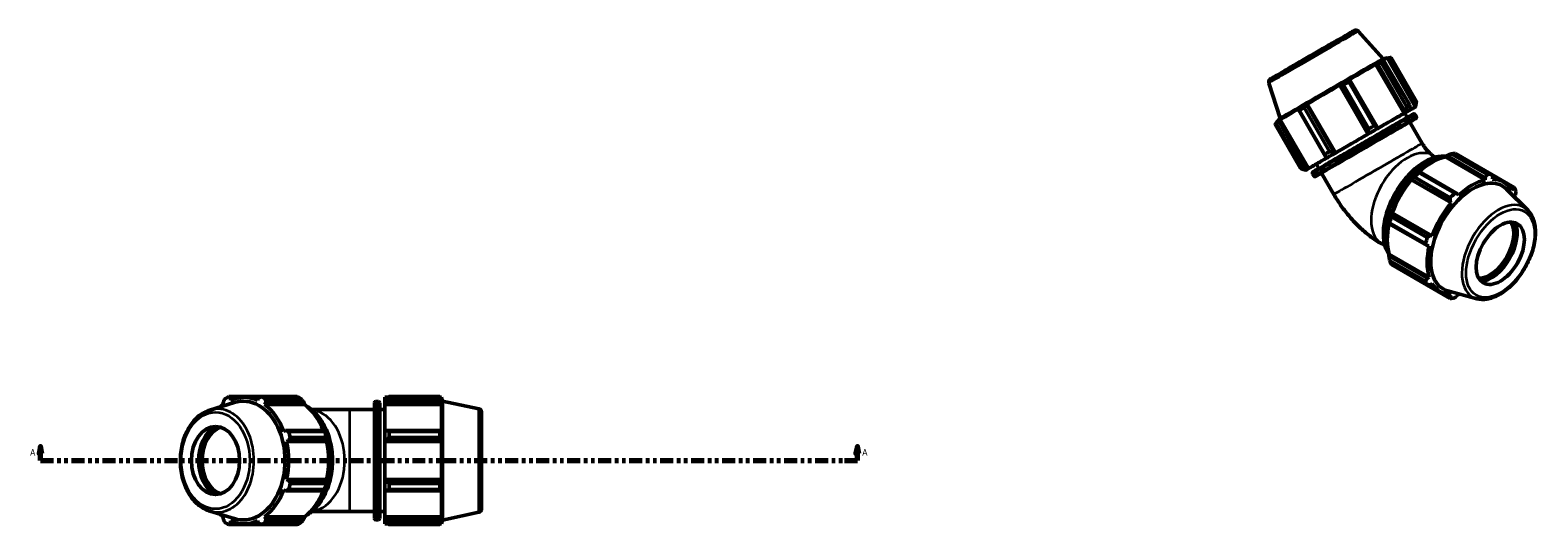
# Model space of a CAD drawing. Header units: inches. Extents: x 0.1 to 56, y -17.4 to 41.8.
# Tile 8 of 8: x 14.1 to 56, y 28 to 41.8. Entities that reach past the tile are written whole.
import ezdxf

# ---------------------------------------------------------------- set-up
doc = ezdxf.new("R2010")
doc.units = ezdxf.units.IN
doc.header["$MEASUREMENT"] = 0
doc.linetypes.add('DOUBLE_DASH_CHAIN', pattern=[1.2403, 0.6614, -0.0827, 0.1654, -0.0827, 0.1654, -0.0827])
for name, color, linetype, lineweight in [('Section Line (ANSI)', 7, 'DOUBLE_DASH_CHAIN', 70), ('Visible (ANSI)', 7, 'Continuous', 50), ('Visible Narrow (ANSI)', 7, 'Continuous', 35)]:
    doc.layers.add(name, color=color, linetype=linetype, lineweight=lineweight)
doc.styles.add('Label Text (ANSI)', font='tahoma.ttf')

# ---------------------------------------------------------------- blocks, each defined once
blk = doc.blocks.new('2dTransSection0')
at = {"layer": 'Section Line (ANSI)', "linetype": 'Continuous'}
for p, q in [((14.358, 30.215), (14.319, 30.019)), ((14.358, 30.019), (14.358, 30.215)), ((14.398, 30.019), (14.358, 30.215)), ((37.057, 30.215), (37.017, 30.019)), ((37.057, 30.019), (37.057, 30.215)), ((37.096, 30.019), (37.057, 30.215)), ((14.319, 30.019), (14.398, 30.019)), ((14.358, 29.822), (14.358, 30.019)), ((14.358, 29.822), (14.716, 29.822)), ((36.699, 29.822), (37.057, 29.822)), ((37.017, 30.019), (37.096, 30.019)), ((37.057, 29.822), (37.057, 30.019))]:
    blk.add_line(p, q, dxfattribs=at)
at = {"layer": 'Section Line (ANSI)', "linetype": 'DOUBLE_DASH_CHAIN', "ltscale": 0.545821}
blk.add_line((14.358, 29.822), (37.057, 29.822), dxfattribs=at)
at = {"layer": 'Section Line (ANSI)', "linetype": 'Continuous', "flags": 128}
for points in [[(14.398, 30.019), (14.358, 30.215), (14.319, 30.019), (14.398, 30.019)], [(37.096, 30.019), (37.057, 30.215), (37.017, 30.019), (37.096, 30.019)]]:
    blk.add_lwpolyline(points, dxfattribs=at)
at = {"layer": 'Section Line (ANSI)'}
for points in [[(14.398, 30.019), (14.358, 30.215), (14.319, 30.019), (14.398, 30.019)], [(37.096, 30.019), (37.057, 30.215), (37.017, 30.019), (37.096, 30.019)]]:
    blk.add_solid(points, dxfattribs=at)
at = {"layer": 'Section Line (ANSI)', "char_height": 0.18, "attachment_point": 7, "style": 'Label Text (ANSI)'}
for insert in [(14.069, 29.96), (37.193, 29.96)]:
    blk.add_mtext('A', dxfattribs=dict(at, insert=insert))

msp = doc.modelspace()

# ---------------------------------------------------------------- linework, layer by layer
at = {"layer": 'Visible (ANSI)'}
for p, q in [((50.978, 41.747), (51.667, 40.981)), ((51.467, 40.827), (51.516, 40.834)), ((52.251, 39.47), (51.467, 40.827)), ((51.516, 40.834), (52.271, 39.525)), ((51.662, 40.918), (51.609, 40.909)), ((52.324, 39.643), (51.619, 40.865)), ((51.667, 40.981), (51.778, 41.005)), ((51.701, 40.912), (52.407, 39.691)), ((52.561, 39.647), (51.778, 41.005)), ((51.781, 41), (51.822, 41.008)), ((51.822, 41.008), (52.577, 39.7)), ((52.594, 39.797), (51.889, 41.018)), ((48.491, 40.31), (48.809, 39.331)), ((50.461, 40.248), (50.477, 40.236)), ((51.245, 38.89), (50.461, 40.248)), ((50.477, 40.236), (51.233, 38.927)), ((51.268, 39.035), (50.563, 40.257)), ((50.714, 40.344), (51.419, 39.122)), ((50.744, 40.39), (50.72, 40.397)), ((51.5, 39.081), (50.744, 40.39)), ((49.334, 39.596), (49.314, 39.563)), ((49.314, 39.563), (50.069, 38.255)), ((50.045, 38.328), (49.34, 39.55)), ((49.47, 39.626), (50.176, 38.404)), ((49.546, 39.697), (49.559, 39.726)), ((50.301, 38.389), (49.546, 39.697)), ((50.343, 38.369), (49.559, 39.726)), ((52.264, 39.478), (52.251, 39.47)), ((52.271, 39.525), (52.264, 39.478)), ((52.338, 39.353), (52.267, 39.477)), ((52.393, 39.551), (52.407, 39.56)), ((52.407, 39.56), (52.417, 39.609)), ((52.489, 39.604), (52.504, 39.613)), ((52.564, 39.648), (52.547, 39.639)), ((52.589, 39.373), (52.554, 39.433)), ((52.577, 39.7), (52.564, 39.648)), ((49.371, 37.937), (48.665, 39.159)), ((48.7, 39.179), (49.405, 37.957)), ((48.747, 39.255), (48.708, 39.211)), ((48.809, 39.331), (48.733, 39.247)), ((48.736, 39.243), (48.733, 39.247)), ((48.768, 39.247), (48.806, 39.29)), ((49.524, 37.938), (48.768, 39.247)), ((49.59, 37.932), (48.806, 39.29)), ((51.509, 39.043), (51.5, 39.081)), ((51.504, 39.04), (51.509, 39.043)), ((52.754, 38.632), (52.411, 39.227)), ((51.233, 38.927), (51.247, 38.892)), ((51.247, 38.892), (51.245, 38.89)), ((50.069, 38.255), (50.108, 38.234)), ((50.108, 38.234), (50.118, 38.239)), ((50.335, 38.365), (50.301, 38.389)), ((50.343, 38.369), (50.335, 38.365)), ((53.043, 38.299), (53.129, 38.249)), ((53.399, 38.259), (53.403, 38.276)), ((53.399, 38.259), (54.507, 37.621)), ((53.403, 38.276), (53.438, 38.295)), ((53.438, 38.295), (54.506, 37.68)), ((54.556, 37.767), (53.558, 38.342)), ((53.675, 38.353), (54.672, 37.779)), ((49.463, 37.903), (49.515, 37.889)), ((49.515, 37.889), (49.531, 37.898)), ((49.517, 37.89), (49.517, 37.89)), ((49.574, 37.923), (49.524, 37.938)), ((49.59, 37.932), (49.574, 37.923)), ((49.686, 37.986), (49.671, 37.977)), ((49.671, 37.977), (49.671, 37.977)), ((49.741, 37.729), (49.706, 37.788)), ((49.883, 37.936), (49.812, 38.06)), ((50.299, 37.215), (49.956, 37.81)), ((52.666, 37.851), (52.648, 37.841)), ((52.653, 37.821), (53.651, 37.246)), ((53.735, 37.235), (52.666, 37.851)), ((55.312, 37.407), (54.674, 37.775)), ((54.691, 37.743), (55.011, 37.558)), ((52.445, 37.628), (52.46, 37.633)), ((52.451, 37.618), (52.445, 37.628)), ((52.451, 37.618), (53.56, 36.979)), ((52.46, 37.633), (53.528, 37.017)), ((53.534, 37.123), (52.536, 37.698)), ((54.506, 37.68), (54.507, 37.621)), ((54.707, 37.64), (54.713, 37.7)), ((55.688, 36.779), (55.097, 37.363)), ((55.154, 37.443), (55.259, 37.383)), ((55.259, 37.383), (55.236, 37.334)), ((53.528, 37.017), (53.56, 36.979)), ((53.76, 37.191), (53.735, 37.235)), ((55.319, 37.15), (55.344, 37.193)), ((51.896, 36.589), (52.894, 36.015)), ((51.914, 36.688), (51.911, 36.702)), ((51.911, 36.702), (51.923, 36.702)), ((52.983, 36.072), (51.914, 36.688)), ((51.923, 36.702), (53.031, 36.064)), ((51.827, 36.42), (51.828, 36.4)), ((51.828, 36.4), (52.897, 35.784)), ((52.846, 35.852), (51.848, 36.426)), ((53.031, 36.064), (52.983, 36.072)), ((51.628, 35.842), (51.715, 35.793)), ((52.897, 35.784), (52.948, 35.785)), ((51.827, 35.547), (51.84, 35.559)), ((51.828, 35.507), (51.827, 35.547)), ((52.897, 34.892), (51.828, 35.507)), ((51.84, 35.559), (52.948, 34.921)), ((51.848, 35.38), (52.846, 34.805)), ((52.894, 34.698), (51.896, 35.273)), ((52.536, 34.902), (53.534, 34.327)), ((52.948, 34.921), (52.897, 34.892)), ((52.93, 34.7), (53.256, 34.512)), ((52.983, 34.703), (53.031, 34.737)), ((53.528, 34.386), (53.421, 34.448)), ((54.27, 34.318), (53.469, 34.536)), ((53.56, 34.43), (53.528, 34.386)), ((53.735, 34.406), (53.76, 34.45)), ((19.059, 31.225), (19.739, 31.434)), ((19.432, 31.431), (19.438, 31.381)), ((20.494, 31.6), (19.589, 31.6)), ((19.638, 31.498), (19.639, 31.552)), ((19.639, 31.552), (19.793, 31.552)), ((20.458, 31.579), (20.012, 31.579)), ((20.41, 31.552), (20.385, 31.498)), ((20.494, 31.6), (21.492, 31.6)), ((20.585, 31.381), (20.617, 31.431)), ((21.609, 31.532), (20.611, 31.532)), ((20.617, 31.431), (21.685, 31.431)), ((21.685, 31.431), (21.7, 31.398)), ((23.64, 28.215), (23.64, 31.428)), ((23.678, 31.466), (23.746, 31.466)), ((23.784, 31.428), (23.784, 28.215)), ((23.929, 31.579), (23.929, 31.516)), ((23.929, 31.579), (24.009, 31.579)), ((23.966, 31.552), (23.929, 31.516)), ((23.929, 31.398), (23.929, 31.516)), ((23.929, 31.398), (23.966, 31.431)), ((23.966, 31.431), (25.477, 31.431)), ((24.042, 31.6), (24.042, 31.532)), ((24.042, 31.6), (25.453, 31.6)), ((25.453, 31.532), (24.042, 31.532)), ((25.453, 31.532), (25.453, 31.6)), ((25.464, 31.579), (25.496, 31.579)), ((25.496, 31.498), (25.477, 31.552)), ((25.477, 31.431), (25.496, 31.381)), ((25.496, 31.498), (25.496, 31.579)), ((25.531, 31.472), (25.496, 31.579)), ((25.531, 28.171), (25.531, 31.472)), ((26.538, 31.258), (25.531, 31.472)), ((21.694, 31.381), (20.585, 31.381)), ((21.7, 31.398), (21.694, 31.381)), ((22.953, 31.239), (21.893, 31.239)), ((22.953, 31.239), (23.64, 31.239)), ((23.784, 31.239), (23.929, 31.239)), ((23.929, 31.381), (23.929, 31.398)), ((23.929, 31.381), (23.929, 30.642)), ((23.929, 31.381), (25.496, 31.381)), ((25.496, 30.633), (25.496, 31.381)), ((26.613, 31.165), (26.613, 28.478)), ((21.163, 30.66), (21.114, 30.633)), ((22.231, 30.66), (21.163, 30.66)), ((21.251, 30.627), (22.249, 30.627)), ((23.966, 30.66), (23.929, 30.642)), ((23.929, 30.356), (23.929, 30.642)), ((25.477, 30.66), (23.966, 30.66)), ((24.042, 30.627), (24.042, 30.462)), ((24.042, 30.627), (25.453, 30.627)), ((25.453, 30.462), (25.453, 30.627)), ((25.496, 30.633), (25.477, 30.66)), ((21.197, 30.35), (21.248, 30.367)), ((22.305, 30.35), (21.197, 30.35)), ((21.248, 30.367), (22.317, 30.367)), ((22.297, 30.462), (21.299, 30.462)), ((22.318, 30.356), (22.305, 30.35)), ((22.317, 30.367), (22.318, 30.356)), ((23.929, 30.356), (23.966, 30.367)), ((23.929, 30.35), (23.929, 30.356)), ((23.929, 30.35), (23.929, 29.293)), ((23.929, 30.35), (25.496, 30.35)), ((23.966, 30.367), (25.477, 30.367)), ((25.453, 30.462), (24.042, 30.462)), ((25.477, 30.367), (25.496, 30.35)), ((25.496, 29.293), (25.496, 30.35)), ((21.114, 29.01), (21.163, 28.984)), ((21.163, 28.984), (22.231, 28.984)), ((21.248, 29.276), (21.197, 29.293)), ((22.305, 29.293), (21.197, 29.293)), ((22.317, 29.276), (21.248, 29.276)), ((22.249, 29.017), (21.251, 29.017)), ((21.299, 29.182), (22.297, 29.182)), ((22.305, 29.293), (22.318, 29.288)), ((22.318, 29.288), (22.317, 29.276)), ((23.929, 29.288), (23.929, 29.293)), ((23.929, 29.293), (25.496, 29.293)), ((23.929, 29.001), (23.929, 29.288)), ((23.966, 29.276), (23.929, 29.288)), ((23.929, 29.001), (23.929, 28.263)), ((23.929, 29.001), (23.966, 28.984)), ((25.477, 29.276), (23.966, 29.276)), ((23.966, 28.984), (25.477, 28.984)), ((24.042, 29.182), (24.042, 29.017)), ((24.042, 29.182), (25.453, 29.182)), ((25.453, 29.017), (24.042, 29.017)), ((25.453, 29.017), (25.453, 29.182)), ((25.496, 29.293), (25.477, 29.276)), ((25.477, 28.984), (25.496, 29.01)), ((25.496, 28.263), (25.496, 29.01)), ((19.059, 28.418), (19.739, 28.209)), ((19.438, 28.263), (19.432, 28.212)), ((19.639, 28.091), (19.638, 28.145)), ((19.793, 28.091), (19.639, 28.091)), ((20.385, 28.145), (20.41, 28.091)), ((20.617, 28.212), (20.585, 28.263)), ((21.694, 28.263), (20.585, 28.263)), ((20.611, 28.112), (21.609, 28.112)), ((21.685, 28.212), (20.617, 28.212)), ((21.7, 28.246), (21.685, 28.212)), ((21.694, 28.263), (21.7, 28.246)), ((21.893, 28.404), (22.953, 28.404)), ((22.953, 28.404), (23.64, 28.404)), ((23.678, 28.177), (23.746, 28.177)), ((23.784, 28.404), (23.929, 28.404)), ((23.929, 28.246), (23.929, 28.263)), ((23.929, 28.263), (25.496, 28.263)), ((23.929, 28.127), (23.929, 28.246)), ((23.966, 28.212), (23.929, 28.246)), ((23.929, 28.127), (23.929, 28.064)), ((23.929, 28.127), (23.966, 28.091)), ((25.477, 28.212), (23.966, 28.212)), ((24.042, 28.112), (24.042, 28.043)), ((24.042, 28.112), (25.453, 28.112)), ((25.453, 28.043), (25.453, 28.112)), ((25.496, 28.263), (25.477, 28.212)), ((25.477, 28.091), (25.496, 28.145)), ((25.531, 28.171), (25.496, 28.064)), ((25.496, 28.064), (25.496, 28.145)), ((26.538, 28.386), (25.531, 28.171)), ((19.589, 28.043), (20.494, 28.043)), ((20.458, 28.064), (20.012, 28.064)), ((21.492, 28.043), (20.494, 28.043)), ((23.929, 28.064), (24.009, 28.064)), ((25.453, 28.043), (24.042, 28.043)), ((25.464, 28.064), (25.496, 28.064))]:
    msp.add_line(p, q, dxfattribs=at)
for centre, radius, start, end in [((23.678, 31.428), 0.0379, 90, 180), ((23.746, 31.428), 0.0379, 0, 90), ((26.519, 31.165), 0.0947, 0, 78), ((23.678, 28.215), 0.0379, 180, 270), ((23.746, 28.215), 0.0379, 270, 0), ((26.519, 28.478), 0.0947, 282, 0)]:
    msp.add_arc(centre, radius, start, end, dxfattribs=at)
for centre, major_axis, ratio, start_param, end_param in [((50.238, 40.156), (-1.429, -0.825), 0.001578, 3.146449, 6.278329), ((50.256, 40.126), (1.522, 0.879), 0.001578, 0.648973, 1.259838), ((50.256, 40.126), (1.522, 0.879), 0.001578, 0, 0.47444), ((50.277, 40.088), (1.637, 0.945), 0.001578, 0.514443, 0.60897), ((50.256, 40.126), (1.522, 0.879), 0.001578, 1.434371, 2.045236), ((50.277, 40.088), (1.637, 0.945), 0.001578, 1.299841, 1.394369), ((50.256, 40.126), (-1.522, -0.879), 0.001578, 5.361362, 5.972227), ((50.277, 40.088), (1.637, 0.945), 0.001578, 2.085239, 2.179767), ((51.039, 38.768), (-1.228, -0.709), 0.001578, 3.141593, 6.283185), ((51.039, 38.768), (-1.522, -0.879), 0.001578, 3.790566, 4.401431), ((51.039, 38.768), (1.539, 0.888), 0.001578, 0.47444, 0.648973), ((51.039, 38.768), (1.522, 0.879), 0.001578, 5.650515, 5.972227), ((50.982, 38.867), (-1.637, -0.945), 0.001578, 3.656035, 3.750563), ((51.039, 38.768), (1.522, 0.879), 0.001578, 6.14676, 6.757625), ((51.039, 38.768), (1.539, 0.888), 0.001578, 5.972227, 6.14676), ((50.277, 40.088), (-1.637, -0.945), 0.001578, 6.01223, 6.106758), ((50.256, 40.126), (-1.522, -0.879), 0.001578, 6.14676, 6.283185), ((51.184, 38.518), (-1.228, -0.709), 0.001578, 3.141593, 6.283185), ((51.039, 38.768), (1.539, 0.888), 0.001578, 1.259838, 1.434371), ((50.982, 38.867), (-1.637, -0.945), 0.001578, 4.441434, 4.535961), ((51.039, 38.768), (-1.522, -0.879), 0.001578, 4.575964, 5.186829), ((51.039, 38.768), (-1.522, -0.879), 0.001578, 5.361362, 5.972227), ((50.982, 38.867), (-1.637, -0.945), 0.001578, 5.226832, 5.321359), ((51.039, 38.768), (1.539, 0.888), 0.001578, 2.045236, 2.219769), ((53.025, 36.673), (0.877, 1.523), 0.578093, 0.478032, 1.071949), ((53.106, 36.627), (0.943, 1.638), 0.578093, 0.343502, 0.438029), ((50.982, 38.867), (-1.637, -0.945), 0.001578, 6.01223, 6.106758), ((51.039, 38.768), (-1.522, -0.879), 0.001578, 6.14676, 6.757625), ((51.039, 38.768), (-1.539, -0.888), 0.001578, 5.972227, 6.14676), ((51.039, 38.768), (-1.539, -0.888), 0.001578, 0.47444, 0.647039), ((53.025, 36.673), (-0.887, -1.54), 0.578093, 4.23049, 4.405023), ((53.106, 36.627), (0.943, 1.638), 0.578093, 1.1289, 1.223427), ((54.103, 36.053), (0.943, 1.638), 0.578093, 0.343502, 0.438029), ((53.025, 36.673), (0.877, 1.523), 0.578093, 1.26343, 1.874295), ((54.158, 36.021), (0.824, 1.43), 0.578093, 6.13202, 9.575944), ((54.134, 36.035), (-0.877, -1.523), 0.578093, 3.619624, 4.23049), ((54.134, 36.035), (0.877, 1.523), 0.578093, 5.975819, 6.586684), ((54.103, 36.053), (0.943, 1.638), 0.578093, 5.841289, 5.935816), ((54.134, 36.035), (-0.877, -1.523), 0.578093, 4.405023, 5.015888), ((54.103, 36.053), (-0.943, -1.638), 0.578093, 4.270492, 4.36502), ((54.134, 36.035), (0.877, 1.523), 0.578093, 5.793218, 5.801286), ((53.025, 36.673), (-0.887, -1.54), 0.578093, 5.015888, 5.190421), ((53.106, 36.627), (0.943, 1.638), 0.578093, 1.914298, 2.008825), ((53.025, 36.673), (0.877, 1.523), 0.578093, 2.065615, 2.659693), ((54.628, 35.75), (0.473, 0.821), 0.578093, 3.458148, 5.96663), ((54.669, 35.727), (-0.501, -0.87), 0.578093, 0.370535, 2.771057), ((54.669, 35.727), (0.511, 0.887), 0.578093, 3.546295, 5.878483), ((54.103, 36.053), (-0.943, -1.638), 0.578093, 5.055891, 5.150418), ((54.134, 36.035), (-0.877, -1.523), 0.578093, 5.190421, 5.801286), ((53.106, 36.627), (-0.943, -1.638), 0.578093, 5.841289, 5.935816), ((54.103, 36.053), (-0.943, -1.638), 0.578093, 5.841289, 5.935816), ((54.134, 36.035), (-0.877, -1.523), 0.578093, 5.975819, 6.586684), ((54.134, 36.035), (0.877, 1.523), 0.578093, 3.619624, 3.63156), ((54.103, 36.053), (-0.943, -1.638), 0.578093, 0.343502, 0.438029), ((20.042, 29.822), (0, 1.89), 0.707107, 0.345435, 0.439963), ((20.012, 29.822), (0, 1.758), 0.707107, 5.977753, 6.588618), ((19.987, 29.822), (0, -1.65), 0.707107, 6.068995, 9.638969), ((20.042, 29.822), (0, 1.89), 0.707107, 5.843222, 5.93775), ((21.04, 29.822), (0, 1.89), 0.707107, 5.843222, 5.93775), ((20.012, 29.822), (0, -1.758), 0.707107, 3.621558, 3.694585), ((20.012, 29.822), (0, 1.758), 0.707107, 5.192355, 5.80322), ((21.12, 29.822), (0, -1.758), 0.707107, 2.067629, 2.661627), ((19.477, 29.822), (0, 1.024), 0.707107, 0.390725, 2.750868), ((19.477, 29.822), (0, 1.004), 0.707107, 0.339215, 2.802378), ((19.517, 29.822), (0, -0.947), 0.707107, 3.363965, 6.060813), ((20.042, 29.822), (0, 1.89), 0.707107, 5.057824, 5.152352), ((21.04, 29.822), (0, -1.89), 0.707107, 1.916232, 2.010759), ((20.012, 29.822), (0, 1.758), 0.707107, 4.406956, 5.017822), ((21.12, 29.822), (0, -1.758), 0.707107, 1.265364, 1.876229), ((20.012, 29.822), (0, 1.758), 0.707107, 3.621558, 4.232423), ((20.042, 29.822), (0, 1.89), 0.707107, 4.272426, 4.366954), ((21.12, 29.822), (0, -1.758), 0.707107, 0.479966, 1.073963), ((21.04, 29.822), (0, -1.89), 0.707107, 1.130833, 1.225361), ((20.012, 29.822), (0, -1.758), 0.707107, 5.730193, 5.80322), ((20.042, 29.822), (0, -1.89), 0.707107, 5.843222, 5.93775), ((20.012, 29.822), (0, -1.758), 0.707107, 5.977753, 6.588618), ((20.042, 29.822), (0, -1.89), 0.707107, 0.345435, 0.439963), ((21.04, 29.822), (0, -1.89), 0.707107, 0.345435, 0.439963)]:
    msp.add_ellipse(centre, major_axis=major_axis, ratio=ratio, start_param=start_param, end_param=end_param, dxfattribs=at)
for centre, major_axis, ratio in [((54.924, 35.58), (0.473, 0.821), 0.578093), ((19.221, 29.822), (0, 0.947), 0.707107)]:
    msp.add_ellipse(centre, major_axis=major_axis, ratio=ratio, dxfattribs=at)
for points, knots in [([(48.491, 40.31), (48.487, 40.32), (48.486, 40.33), (48.486, 40.351), (48.488, 40.361), (48.494, 40.38), (48.499, 40.389), (48.508, 40.401), (48.511, 40.404), (48.516, 40.409), (48.518, 40.411), (48.521, 40.413), (48.522, 40.414), (48.524, 40.415), (48.525, 40.416), (48.526, 40.417), (48.527, 40.418), (48.529, 40.419), (48.529, 40.419), (48.531, 40.42), (48.532, 40.421), (48.536, 40.423), (48.54, 40.425), (48.559, 40.437), (48.587, 40.453), (48.676, 40.505), (48.746, 40.546), (48.913, 40.643), (49.012, 40.7), (49.227, 40.824), (49.346, 40.893), (49.588, 41.033), (49.715, 41.106), (49.96, 41.248), (50.082, 41.318), (50.305, 41.447), (50.41, 41.507), (50.589, 41.61), (50.666, 41.654), (50.782, 41.721), (50.823, 41.744), (50.851, 41.76), (50.855, 41.762), (50.86, 41.765), (50.861, 41.766), (50.864, 41.767), (50.864, 41.767), (50.866, 41.768), (50.867, 41.768), (50.868, 41.769), (50.869, 41.77), (50.871, 41.77), (50.872, 41.771), (50.874, 41.772), (50.876, 41.772), (50.88, 41.774), (50.882, 41.774), (50.888, 41.776), (50.891, 41.776), (50.901, 41.778), (50.907, 41.778), (50.923, 41.777), (50.932, 41.775), (50.95, 41.769), (50.959, 41.763), (50.971, 41.754), (50.975, 41.75), (50.978, 41.747)], [0, 0, 0, 0, 0.078034, 0.078034, 0.154648, 0.154648, 0.231191, 0.231191, 0.266829, 0.266829, 0.289549, 0.289549, 0.300517, 0.300517, 0.317476, 0.317476, 0.337619, 0.337619, 0.37428, 0.37428, 0.471437, 0.471437, 0.762794, 0.762794, 1.64358, 1.64358, 2.758957, 2.758957, 3.847296, 3.847296, 4.935253, 4.935253, 6.022973, 6.022973, 7.110642, 7.110642, 8.198342, 8.198342, 9.286207, 9.286207, 10.374735, 10.374735, 10.680817, 10.680817, 10.826081, 10.826081, 10.863755, 10.863755, 10.892064, 10.892064, 10.905735, 10.905735, 10.918962, 10.918962, 10.937484, 10.937484, 10.955258, 10.955258, 10.982741, 10.982741, 11.030969, 11.030969, 11.10118, 11.10118, 11.177435, 11.177435, 11.217215, 11.217215, 11.217215, 11.217215]), ([(49.706, 37.788), (49.704, 37.792), (49.703, 37.796), (49.701, 37.804), (49.701, 37.808), (49.702, 37.816), (49.703, 37.82), (49.706, 37.825), (49.707, 37.827), (49.708, 37.83), (49.709, 37.831), (49.711, 37.833), (49.711, 37.833), (49.713, 37.835), (49.714, 37.835), (49.715, 37.837), (49.715, 37.837), (49.716, 37.838), (49.717, 37.838), (49.718, 37.839), (49.718, 37.839), (49.72, 37.84), (49.72, 37.841), (49.724, 37.843), (49.729, 37.846), (49.755, 37.861), (49.794, 37.884), (49.913, 37.953), (49.999, 38.003), (50.203, 38.121), (50.323, 38.191), (50.584, 38.342), (50.727, 38.424), (51.018, 38.593), (51.17, 38.68), (51.462, 38.849), (51.607, 38.932), (51.87, 39.084), (51.993, 39.155), (52.202, 39.275), (52.29, 39.326), (52.422, 39.401), (52.467, 39.427), (52.494, 39.442), (52.497, 39.444), (52.501, 39.446), (52.502, 39.447), (52.504, 39.447), (52.504, 39.448), (52.506, 39.448), (52.506, 39.449), (52.508, 39.449), (52.508, 39.449), (52.509, 39.45), (52.51, 39.45), (52.512, 39.451), (52.514, 39.451), (52.516, 39.451), (52.518, 39.452), (52.522, 39.452), (52.524, 39.452), (52.529, 39.451), (52.533, 39.45), (52.539, 39.448), (52.543, 39.445), (52.549, 39.44), (52.552, 39.437), (52.554, 39.434), (52.554, 39.433), (52.554, 39.433)], [0, 0, 0, 0, 0.03134, 0.03134, 0.062101, 0.062101, 0.092811, 0.092811, 0.107355, 0.107355, 0.119526, 0.119526, 0.127966, 0.127966, 0.14054, 0.14054, 0.152804, 0.152804, 0.172156, 0.172156, 0.214773, 0.214773, 0.342438, 0.342438, 0.725694, 0.725694, 1.886165, 1.886165, 3.198208, 3.198208, 4.498577, 4.498577, 5.798919, 5.798919, 7.099172, 7.099172, 8.399409, 8.399409, 9.699661, 9.699661, 10.999986, 10.999986, 12.300609, 12.300609, 12.596755, 12.596755, 12.742356, 12.742356, 12.814769, 12.814769, 12.834912, 12.834912, 12.847505, 12.847505, 12.858677, 12.858677, 12.872145, 12.872145, 12.884254, 12.884254, 12.901729, 12.901729, 12.926933, 12.926933, 12.956774, 12.956774, 12.987488, 12.987488, 12.990673, 12.990673, 12.990673, 12.990673]), ([(52.589, 39.373), (52.591, 39.37), (52.592, 39.366), (52.594, 39.358), (52.594, 39.354), (52.593, 39.346), (52.592, 39.342), (52.589, 39.337), (52.588, 39.335), (52.586, 39.332), (52.586, 39.331), (52.584, 39.329), (52.583, 39.329), (52.582, 39.327), (52.581, 39.326), (52.58, 39.325), (52.58, 39.325), (52.579, 39.324), (52.578, 39.324), (52.577, 39.323), (52.577, 39.323), (52.575, 39.322), (52.574, 39.321), (52.571, 39.319), (52.566, 39.316), (52.54, 39.301), (52.501, 39.278), (52.435, 39.239), (52.423, 39.233), (52.412, 39.226)], [0, 0, 0, 0, 0.03134, 0.03134, 0.062101, 0.062101, 0.092811, 0.092811, 0.107355, 0.107355, 0.119526, 0.119526, 0.127966, 0.127966, 0.14054, 0.14054, 0.152804, 0.152804, 0.172156, 0.172156, 0.214773, 0.214773, 0.342438, 0.342438, 0.725694, 0.725694, 1.886165, 1.886165, 2.105093, 2.105093, 2.105093, 2.105093]), ([(52.754, 38.632), (52.775, 38.596), (52.798, 38.561), (52.844, 38.495), (52.868, 38.464), (52.915, 38.41), (52.938, 38.386), (52.98, 38.346), (52.999, 38.33), (53.028, 38.308), (53.038, 38.302), (53.043, 38.299), (53.043, 38.299), (53.043, 38.299)], [3.9269908, 3.9269908, 3.9269908, 3.9269908, 4.0840704, 4.0840704, 4.2411501, 4.2411501, 4.3982297, 4.3982297, 4.5553093, 4.5553093, 4.7076945, 4.7076945, 4.712389, 4.712389, 4.712389, 4.712389]), ([(53.408, 38.279), (53.395, 38.28), (53.383, 38.28), (53.259, 38.283), (53.139, 38.26), (52.893, 38.164), (52.766, 38.091), (52.519, 37.903), (52.4, 37.788), (52.18, 37.527), (52.08, 37.382), (51.908, 37.076), (51.837, 36.915), (51.731, 36.594), (51.697, 36.434), (51.668, 36.13), (51.673, 35.986), (51.724, 35.736), (51.767, 35.628), (51.827, 35.539)], [5.770793, 5.770793, 5.770793, 5.770793, 5.805842, 5.805842, 6.121099, 6.121099, 6.44423, 6.44423, 6.76802, 6.76802, 7.091158, 7.091158, 7.414043, 7.414043, 7.737252, 7.737252, 8.061105, 8.061105, 8.367881, 8.367881, 8.367881, 8.367881]), ([(49.957, 37.809), (49.95, 37.805), (49.945, 37.802), (49.873, 37.761), (49.828, 37.735), (49.801, 37.72), (49.798, 37.718), (49.794, 37.716), (49.793, 37.715), (49.791, 37.714), (49.791, 37.714), (49.789, 37.713), (49.788, 37.713), (49.787, 37.713), (49.787, 37.713), (49.786, 37.712), (49.785, 37.712), (49.783, 37.711), (49.781, 37.711), (49.778, 37.71), (49.777, 37.71), (49.773, 37.71), (49.771, 37.71), (49.765, 37.711), (49.762, 37.712), (49.756, 37.714), (49.752, 37.716), (49.746, 37.721), (49.743, 37.725), (49.741, 37.728), (49.741, 37.729), (49.741, 37.729)], [10.886787, 10.886787, 10.886787, 10.886787, 10.999986, 10.999986, 12.300609, 12.300609, 12.596755, 12.596755, 12.742356, 12.742356, 12.814769, 12.814769, 12.834912, 12.834912, 12.847505, 12.847505, 12.858677, 12.858677, 12.872145, 12.872145, 12.884254, 12.884254, 12.901729, 12.901729, 12.926933, 12.926933, 12.956774, 12.956774, 12.987488, 12.987488, 12.990673, 12.990673, 12.990673, 12.990673]), ([(50.299, 37.215), (50.363, 37.104), (50.432, 36.997), (50.579, 36.788), (50.658, 36.687), (50.824, 36.494), (50.912, 36.401), (51.098, 36.223), (51.196, 36.139), (51.403, 35.982), (51.513, 35.909), (51.628, 35.842)], [3.9269908, 3.9269908, 3.9269908, 3.9269908, 4.0840704, 4.0840704, 4.2411501, 4.2411501, 4.3982297, 4.3982297, 4.5553093, 4.5553093, 4.712389, 4.712389, 4.712389, 4.712389]), ([(54.27, 34.318), (54.359, 34.294), (54.456, 34.291), (54.661, 34.325), (54.772, 34.365), (54.993, 34.487), (55.105, 34.57), (55.314, 34.768), (55.413, 34.883), (55.587, 35.133), (55.664, 35.268), (55.787, 35.545), (55.834, 35.688), (55.894, 35.967), (55.906, 36.103), (55.894, 36.357), (55.869, 36.475), (55.79, 36.655), (55.744, 36.723), (55.688, 36.779)], [2.509294, 2.509294, 2.509294, 2.509294, 2.799875, 2.799875, 3.118485, 3.118485, 3.449377, 3.449377, 3.779579, 3.779579, 4.108264, 4.108264, 4.437029, 4.437029, 4.767401, 4.767401, 5.098022, 5.098022, 5.348555, 5.348555, 5.348555, 5.348555]), ([(19.059, 31.225), (18.952, 31.192), (18.85, 31.136), (18.661, 30.984), (18.575, 30.885), (18.428, 30.655), (18.368, 30.522), (18.282, 30.238), (18.255, 30.086), (18.238, 29.779), (18.248, 29.624), (18.301, 29.324), (18.346, 29.18), (18.466, 28.919), (18.542, 28.801), (18.718, 28.605), (18.818, 28.527), (18.969, 28.45), (19.013, 28.432), (19.059, 28.418)], [3.355783, 3.355783, 3.355783, 3.355783, 3.661172, 3.661172, 3.979719, 3.979719, 4.305889, 4.305889, 4.633628, 4.633628, 4.961319, 4.961319, 5.289067, 5.289067, 5.616422, 5.616422, 5.939567, 5.939567, 6.068995, 6.068995, 6.068995, 6.068995]), ([(21.74, 28.299), (21.83, 28.35), (21.915, 28.417), (22.094, 28.601), (22.183, 28.728), (22.327, 29.014), (22.383, 29.174), (22.456, 29.51), (22.474, 29.686), (22.467, 30.037), (22.444, 30.212), (22.36, 30.543), (22.298, 30.699), (22.143, 30.976), (22.049, 31.097), (21.88, 31.254), (21.812, 31.304), (21.74, 31.345)], [0.382881, 0.382881, 0.382881, 0.382881, 0.62919, 0.62919, 0.950059, 0.950059, 1.272561, 1.272561, 1.595232, 1.595232, 1.917867, 1.917867, 2.240543, 2.240543, 2.562938, 2.562938, 2.758712, 2.758712, 2.758712, 2.758712])]:
    msp.add_open_spline(points, degree=3, knots=knots, dxfattribs=at)
for points, weights in [([(51.619, 40.865), (51.566, 40.849), (51.516, 40.834)], [2.74138513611, 2.7756364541, 2.80802157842]), ([(51.662, 40.918), (51.681, 40.915), (51.701, 40.912)], [2.7960622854, 2.7638150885, 2.72970964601]), ([(51.889, 41.018), (51.854, 41.013), (51.822, 41.008)], [2.72970964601, 2.7638150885, 2.7960622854]), ([(50.563, 40.257), (50.519, 40.246), (50.477, 40.236)], [2.74138513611, 2.7756364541, 2.80802157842]), ([(50.744, 40.39), (50.729, 40.367), (50.714, 40.344)], [2.80802157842, 2.7756364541, 2.74138513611]), ([(49.34, 39.55), (49.326, 39.557), (49.314, 39.563)], [2.74138513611, 2.7756364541, 2.80802157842]), ([(49.546, 39.697), (49.509, 39.663), (49.47, 39.626)], [2.80802157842, 2.7756364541, 2.74138513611]), ([(52.324, 39.643), (52.298, 39.582), (52.271, 39.525)], [1.01813447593, 1.01405414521, 1.00916568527]), ([(52.417, 39.609), (52.413, 39.648), (52.407, 39.691)], [1.0134716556, 1.01828025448, 1.02227647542]), ([(52.594, 39.797), (52.586, 39.746), (52.577, 39.7)], [1.01699140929, 1.0128880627, 1.00797776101]), ([(48.665, 39.159), (48.687, 39.186), (48.708, 39.211)], [2.74138513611, 2.7756364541, 2.80802157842]), ([(48.768, 39.247), (48.735, 39.214), (48.7, 39.179)], [2.80802157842, 2.7756364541, 2.74138513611]), ([(51.268, 39.035), (51.25, 38.979), (51.233, 38.927)], [1.02227647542, 1.01828025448, 1.0134716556]), ([(51.5, 39.081), (51.461, 39.101), (51.419, 39.122)], [1.00916568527, 1.01405414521, 1.01813447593]), ([(50.045, 38.328), (50.058, 38.29), (50.069, 38.255)], [1.0217721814, 1.01776566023, 1.01294727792]), ([(50.301, 38.389), (50.24, 38.396), (50.176, 38.404)], [1.00797776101, 1.0128880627, 1.01699140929]), ([(53.438, 38.295), (53.496, 38.318), (53.558, 38.342)], [1.00549095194, 1.01047568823, 1.01465616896]), ([(49.371, 37.937), (49.418, 37.919), (49.463, 37.903)], [1.01699140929, 1.0128880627, 1.00797776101]), ([(49.524, 37.938), (49.466, 37.947), (49.405, 37.957)], [1.01294727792, 1.01776566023, 1.0217721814]), ([(52.653, 37.821), (52.659, 37.836), (52.666, 37.851)], [1.01465616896, 1.01047568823, 1.00549095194]), ([(54.506, 37.68), (54.531, 37.722), (54.556, 37.767)], [1.00204971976, 1.00143316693, 1]), ([(54.672, 37.779), (54.693, 37.738), (54.713, 37.7)], [1, 1.00143316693, 1.00204971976]), ([(52.46, 37.633), (52.497, 37.665), (52.536, 37.698)], [1.00549095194, 1.01047568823, 1.01465616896]), ([(55.259, 37.383), (55.285, 37.395), (55.312, 37.407)], [1.00204971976, 1.00143316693, 1]), ([(55.361, 37.3), (55.352, 37.246), (55.344, 37.193)], [1, 1.00143316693, 1.00204971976]), ([(53.528, 37.017), (53.531, 37.069), (53.534, 37.123)], [1.00204971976, 1.00143316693, 1]), ([(53.651, 37.246), (53.694, 37.241), (53.735, 37.235)], [1, 1.00143316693, 1.00204971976]), ([(51.896, 36.589), (51.905, 36.64), (51.914, 36.688)], [1.01465616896, 1.01047568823, 1.00549095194]), ([(51.828, 36.4), (51.838, 36.413), (51.848, 36.426)], [1.00549095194, 1.01047568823, 1.01465616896]), ([(52.894, 36.015), (52.939, 36.044), (52.983, 36.072)], [1, 1.00143316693, 1.00204971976]), ([(52.897, 35.784), (52.872, 35.817), (52.846, 35.852)], [1.00204971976, 1.00143316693, 1]), ([(51.848, 35.38), (51.838, 35.445), (51.828, 35.507)], [1.01465616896, 1.01047568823, 1.00549095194]), ([(52.536, 34.902), (52.534, 34.904), (52.532, 34.907)], [1.01465616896, 1.01444436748, 1.01423050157]), ([(52.846, 34.805), (52.872, 34.85), (52.897, 34.892)], [1, 1.00143316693, 1.00204971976]), ([(52.983, 34.703), (52.939, 34.7), (52.894, 34.698)], [1.00204971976, 1.00143316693, 1]), ([(53.534, 34.327), (53.531, 34.357), (53.528, 34.386)], [1, 1.00143316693, 1.00204971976]), ([(53.735, 34.406), (53.694, 34.373), (53.651, 34.338)], [1.00204971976, 1.00143316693, 1]), ([(19.432, 31.431), (19.452, 31.48), (19.473, 31.532)], [2.7960622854, 2.7638150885, 2.72970964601]), ([(19.589, 31.6), (19.614, 31.576), (19.639, 31.552)], [2.72970964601, 2.7638150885, 2.7960622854]), ([(20.41, 31.552), (20.451, 31.576), (20.494, 31.6)], [2.7960622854, 2.7638150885, 2.72970964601]), ([(20.611, 31.532), (20.614, 31.48), (20.617, 31.431)], [2.72970964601, 2.7638150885, 2.7960622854]), ([(21.609, 31.532), (21.648, 31.48), (21.685, 31.431)], [1.01699140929, 1.0128880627, 1.00797776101]), ([(24.042, 31.6), (24.003, 31.576), (23.966, 31.552)], [1.01465616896, 1.01047568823, 1.00549095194]), ([(23.966, 31.431), (24.003, 31.48), (24.042, 31.532)], [1.00549095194, 1.01047568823, 1.01465616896]), ([(25.453, 31.6), (25.466, 31.576), (25.477, 31.552)], [1, 1.00143316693, 1.00204971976]), ([(25.477, 31.431), (25.466, 31.48), (25.453, 31.532)], [1.00204971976, 1.00143316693, 1]), ([(21.163, 30.66), (21.206, 30.644), (21.251, 30.627)], [2.7960622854, 2.7638150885, 2.72970964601]), ([(22.231, 30.66), (22.24, 30.644), (22.249, 30.627)], [1.0134716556, 1.01828025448, 1.02227647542]), ([(24.042, 30.627), (24.003, 30.644), (23.966, 30.66)], [1.01465616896, 1.01047568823, 1.00549095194]), ([(25.453, 30.627), (25.466, 30.644), (25.477, 30.66)], [1, 1.00143316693, 1.00204971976]), ([(21.299, 30.462), (21.273, 30.414), (21.248, 30.367)], [2.74138513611, 2.7756364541, 2.80802157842]), ([(22.297, 30.462), (22.308, 30.414), (22.317, 30.367)], [1.01813447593, 1.01405414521, 1.00916568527]), ([(23.966, 30.367), (24.003, 30.414), (24.042, 30.462)], [1.00549095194, 1.01047568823, 1.01465616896]), ([(25.477, 30.367), (25.466, 30.414), (25.453, 30.462)], [1.00204971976, 1.00143316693, 1]), ([(21.251, 29.017), (21.206, 29), (21.163, 28.984)], [2.74138513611, 2.7756364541, 2.80802157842]), ([(21.248, 29.276), (21.273, 29.23), (21.299, 29.182)], [2.80802157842, 2.7756364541, 2.74138513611]), ([(22.249, 29.017), (22.24, 29), (22.231, 28.984)], [1.02227647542, 1.01828025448, 1.0134716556]), ([(22.317, 29.276), (22.308, 29.23), (22.297, 29.182)], [1.00916568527, 1.01405414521, 1.01813447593]), ([(24.042, 29.182), (24.003, 29.23), (23.966, 29.276)], [1.01465616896, 1.01047568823, 1.00549095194]), ([(23.966, 28.984), (24.003, 29), (24.042, 29.017)], [1.00549095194, 1.01047568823, 1.01465616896]), ([(25.453, 29.182), (25.466, 29.23), (25.477, 29.276)], [1, 1.00143316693, 1.00204971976]), ([(25.477, 28.984), (25.466, 29), (25.453, 29.017)], [1.00204971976, 1.00143316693, 1]), ([(19.473, 28.112), (19.452, 28.163), (19.432, 28.212)], [2.74138513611, 2.7756364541, 2.80802157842]), ([(19.639, 28.091), (19.614, 28.068), (19.589, 28.043)], [2.80802157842, 2.7756364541, 2.74138513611]), ([(20.494, 28.043), (20.451, 28.068), (20.41, 28.091)], [2.74138513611, 2.7756364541, 2.80802157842]), ([(20.617, 28.212), (20.614, 28.163), (20.611, 28.112)], [2.80802157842, 2.7756364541, 2.74138513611]), ([(21.685, 28.212), (21.648, 28.163), (21.609, 28.112)], [1.00797776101, 1.0128880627, 1.01699140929]), ([(24.042, 28.112), (24.003, 28.163), (23.966, 28.212)], [1.01465616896, 1.01047568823, 1.00549095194]), ([(23.966, 28.091), (24.003, 28.068), (24.042, 28.043)], [1.00549095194, 1.01047568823, 1.01465616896]), ([(25.453, 28.112), (25.466, 28.163), (25.477, 28.212)], [1, 1.00143316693, 1.00204971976]), ([(25.477, 28.091), (25.466, 28.068), (25.453, 28.043)], [1.00204971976, 1.00143316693, 1])]:
    msp.add_rational_spline(points, weights, degree=2, dxfattribs=at)
at = {"layer": 'Visible Narrow (ANSI)'}
for p, q in [((23.678, 31.446), (23.678, 28.198)), ((23.746, 28.198), (23.746, 31.446)), ((22.953, 28.422), (22.953, 31.222)), ((26.538, 28.403), (26.538, 31.24))]:
    msp.add_line(p, q, dxfattribs=at)
for centre, major_axis, ratio, start_param, end_param in [((49.734, 41.028), (-1.244, -0.718), 0.001578, 3.298974, 6.125804), ((51.184, 38.518), (-1.391, -0.803), 0.001578, 2.857788, 6.56699), ((51.13, 38.611), (-1.424, -0.822), 0.001578, 3.298672, 6.126106), ((51.165, 38.551), (1.424, 0.822), 0.001578, 0.15708, 2.984513), ((51.527, 37.924), (-1.228, -0.709), 0.001578, 3.298672, 6.126106), ((52.336, 37.071), (0.707, 1.228), 0.578093, 0.15708, 2.984513), ((52.848, 36.776), (-0.821, -1.425), 0.578093, 3.555408, 5.866869), ((52.897, 36.748), (0.821, 1.425), 0.578093, 0.505884, 2.635709), ((52.923, 36.732), (0.802, 1.392), 0.578093, 0.872876, 2.268716), ((54.871, 35.611), (0.717, 1.245), 0.578093, 0.021031, 3.120562), ((19.274, 29.822), (0, -1.436), 0.707107, 6.247493, 9.46047), ((21.297, 29.822), (0, -1.644), 0.707107, 0.519112, 2.622481), ((21.249, 29.822), (0, 1.644), 0.707107, 3.864869, 5.559909), ((21.809, 29.822), (0, -1.417), 0.707107, 0.238157, 2.903436)]:
    msp.add_ellipse(centre, major_axis=major_axis, ratio=ratio, start_param=start_param, end_param=end_param, dxfattribs=at)
for centre, major_axis, ratio in [((54.924, 35.58), (-0.671, -1.164), 0.578093), ((19.221, 29.822), (0, -1.344), 0.707107)]:
    msp.add_ellipse(centre, major_axis=major_axis, ratio=ratio, dxfattribs=at)

# ---------------------------------------------------------------- block references
at = {"layer": 'Section Line (ANSI)'}
msp.add_blockref('2dTransSection0', (0, 0), dxfattribs=at)

doc.saveas('drawing.dxf')
